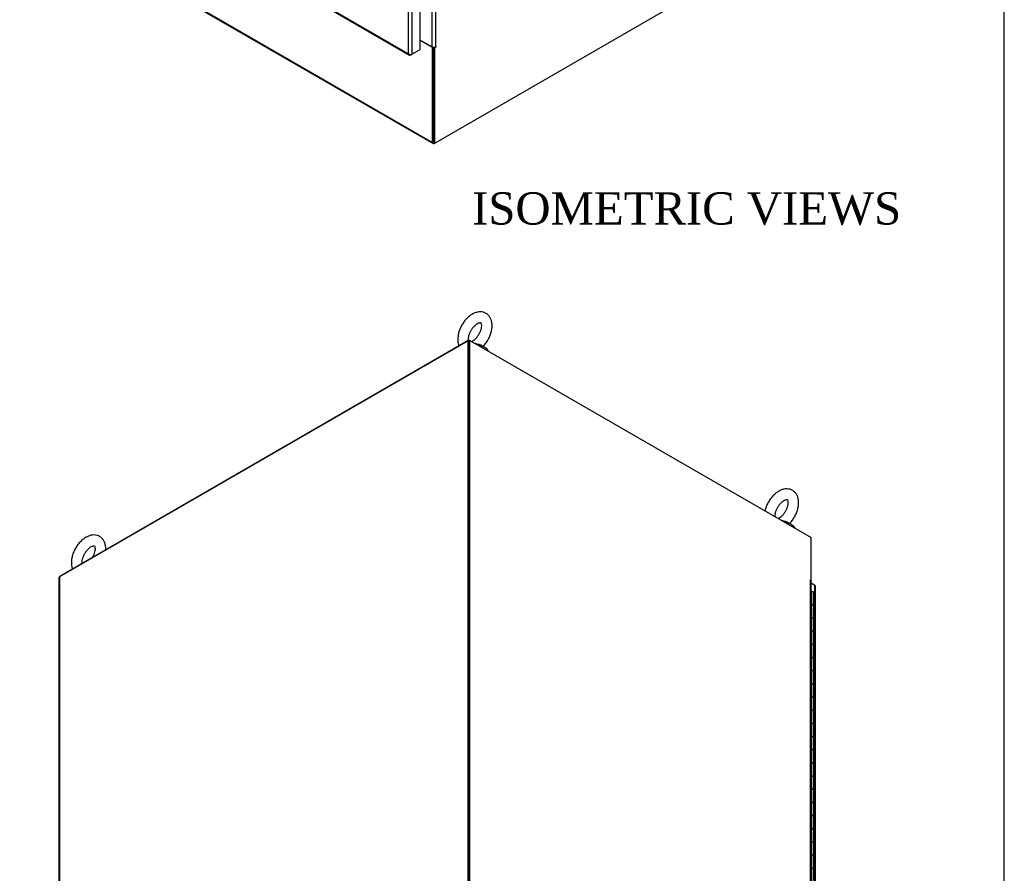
# Model space of a CAD drawing. Header units: inches. Extents: x 1 to 359, y -2 to 239.
# Tile 11 of 12: x 298 to 359, y 104 to 157. Entities that reach past the tile are written whole.
import ezdxf
from ezdxf.enums import TextEntityAlignment as Align

# ---------------------------------------------------------------- set-up
doc = ezdxf.new("R2010")
doc.units = ezdxf.units.IN
doc.header["$MEASUREMENT"] = 0
for name, color, linetype in [('COM54746-60', 7, 'Continuous'), ('COM56675-1', 7, 'Continuous'), ('COM71199-4', 7, 'Continuous'), ('COM71207-7', 7, 'Continuous'), ('COM71209-9', 7, 'Continuous'), ('COM71211-1', 7, 'Continuous'), ('Default', 7, 'Continuous'), ('SCS86414', 7, 'Continuous'), ('WAF25377', 7, 'Continuous')]:
    doc.layers.add(name, color=color, linetype=linetype)
doc.styles.add('SEACAD_Times_New_Roman', font='times.ttf')

# ---------------------------------------------------------------- blocks, each defined once
blk = doc.blocks.new('SE6')
at = {"layer": 'COM71199-4', "color": 7, "linetype": 'Continuous'}
for p, q in [((322.296, 155.125), (322.296, 205.949)), ((322.498, 205.988), (322.498, 155.086)), ((323.016, 155.385), (323.016, 206.287)), ((298.187, 168.996), (322.36, 155.04)), ((298.191, 169.042), (322.296, 155.125)), ((322.296, 155.125), (322.296, 155.125)), ((322.296, 155.125), (322.296, 155.125)), ((322.296, 155.125), (322.296, 155.125)), ((322.296, 155.125), (322.296, 155.125)), ((322.296, 155.125), (322.296, 155.125)), ((322.366, 155.069), (322.351, 155.046)), ((322.431, 155.047), (322.498, 155.086)), ((322.498, 155.086), (323.016, 155.385))]:
    blk.add_line(p, q, dxfattribs=at)
for centre, radius, start, end in [((322.456, 155.179), 0.169, 198.56886, 231.33198), ((322.491, 155.296), 0.26, 221.3936, 244.29429)]:
    blk.add_arc(centre, radius, start, end, dxfattribs=at)
for centre, major_axis, start_param, end_param in [((322.431, 155.164), (0.071, 0.124), 3.010756, 3.926991), ((322.397, 155.144), (0.143, 0), 4.581552, 5.497787)]:
    blk.add_ellipse(centre, major_axis=major_axis, ratio=0.57735, start_param=start_param, end_param=end_param, dxfattribs=at)
at = {"layer": 'COM71209-9', "color": 7, "linetype": 'Continuous'}
for p, q in [((298.423, 164.266), (323.787, 149.622)), ((298.452, 164.2), (323.816, 149.556)), ((323.787, 155.502), (323.016, 155.947)), ((323.824, 155.524), (323.787, 155.502)), ((323.787, 149.622), (323.787, 155.502)), ((323.854, 149.661), (323.854, 155.463)), ((323.888, 149.564), (323.921, 149.583))]:
    blk.add_line(p, q, dxfattribs=at)
blk.add_ellipse((323.888, 149.68), major_axis=(0.071, 0.124), ratio=0.57735, start_param=2.356194, end_param=3.926991, dxfattribs=at)
at = {"layer": 'COM71211-1', "color": 7, "linetype": 'Continuous'}
for p, q in [((323.753, 155.546), (323.753, 205.606)), ((323.955, 205.606), (323.955, 155.546)), ((323.921, 149.583), (345.008, 161.757)), ((323.016, 155.972), (323.753, 155.546)), ((323.824, 155.524), (323.787, 155.502)), ((323.787, 155.502), (323.787, 155.502)), ((323.787, 155.502), (323.854, 155.464)), ((323.787, 155.502), (323.854, 155.463)), ((323.976, 155.534), (323.854, 155.464)), ((323.921, 155.502), (323.854, 155.463)), ((323.854, 155.464), (323.854, 155.463)), ((323.854, 149.621), (323.854, 155.463)), ((323.921, 149.583), (323.921, 155.502)), ((323.955, 155.546), (323.976, 155.559)), ((323.955, 155.546), (323.976, 155.534)), ((323.854, 149.621), (323.921, 149.583))]:
    blk.add_line(p, q, dxfattribs=at)
for centre, major_axis, start_param, end_param in [((323.854, 155.605), (0.143, 0), 3.926991, 5.497787), ((323.976, 155.546), (-0.0075, -0.013), 0.785398, 3.926991)]:
    blk.add_ellipse(centre, major_axis=major_axis, ratio=0.57735, start_param=start_param, end_param=end_param, dxfattribs=at)
blk = doc.blocks.new('SE7')
at = {"layer": 'COM54746-60', "color": 7, "linetype": 'Continuous'}
for p, q in [((347.252, 121.791), (347.286, 121.791)), ((347.286, 120.974), (347.286, 121.791)), ((347.408, 120.907), (347.408, 121.723)), ((347.286, 120.158), (347.286, 120.974)), ((347.408, 120.09), (347.408, 120.907)), ((347.286, 119.341), (347.286, 120.158)), ((347.408, 119.274), (347.408, 120.09)), ((347.286, 118.525), (347.286, 119.341)), ((347.408, 118.457), (347.408, 119.274)), ((347.286, 117.708), (347.286, 118.525)), ((347.408, 117.641), (347.408, 118.457)), ((347.286, 116.892), (347.286, 117.708)), ((347.408, 116.824), (347.408, 117.641)), ((347.286, 116.075), (347.286, 116.892)), ((347.408, 116.008), (347.408, 116.824)), ((347.286, 115.259), (347.286, 116.075)), ((347.408, 115.191), (347.408, 116.008)), ((347.286, 114.442), (347.286, 115.259)), ((347.408, 114.375), (347.408, 115.191)), ((347.286, 113.626), (347.286, 114.442)), ((347.408, 113.558), (347.408, 114.375)), ((347.286, 112.809), (347.286, 113.626)), ((347.408, 112.742), (347.408, 113.558)), ((347.286, 111.993), (347.286, 112.809)), ((347.408, 111.925), (347.408, 112.742)), ((347.286, 111.176), (347.286, 111.993)), ((347.408, 111.109), (347.408, 111.925)), ((347.286, 110.36), (347.286, 111.176)), ((347.408, 110.292), (347.408, 111.109)), ((347.286, 109.543), (347.286, 110.36)), ((347.408, 109.476), (347.408, 110.292)), ((347.286, 108.727), (347.286, 109.543)), ((347.408, 108.659), (347.408, 109.476)), ((347.286, 107.91), (347.286, 108.727)), ((347.408, 107.843), (347.408, 108.659)), ((347.286, 107.094), (347.286, 107.91)), ((347.408, 107.026), (347.408, 107.843)), ((347.286, 106.277), (347.286, 107.094)), ((347.408, 106.21), (347.408, 107.026)), ((347.286, 105.461), (347.286, 106.277)), ((347.408, 105.393), (347.408, 106.21)), ((347.286, 104.644), (347.286, 105.461)), ((347.408, 104.577), (347.408, 105.393)), ((347.286, 103.828), (347.286, 104.644)), ((347.408, 103.76), (347.408, 104.577))]:
    blk.add_line(p, q, dxfattribs=at)
for centre, major_axis, start_param, end_param in [((347.291, 121.723), (-0.117, 0), 3.141593, 4.757906), ((347.291, 121.762), (-0.05, 0), 4.601824, 4.821314), ((347.291, 120.907), (0.117, 0), 0, 1.909644), ((347.291, 120.907), (-0.117, 0), 3.141593, 4.757906), ((347.291, 120.09), (0.117, 0), 0, 1.908154), ((347.291, 120.09), (-0.117, 0), 3.141593, 4.757906), ((347.291, 119.274), (0.117, 0), 0, 1.909644), ((347.291, 119.274), (-0.117, 0), 3.141593, 4.757906), ((347.291, 118.457), (0.117, 0), 0, 1.908154), ((347.291, 118.457), (-0.117, 0), 3.141593, 4.757906), ((347.291, 117.641), (0.117, 0), 0, 1.909644), ((347.291, 117.641), (-0.117, 0), 3.141593, 4.757906), ((347.291, 116.824), (0.117, 0), 0, 1.908154), ((347.291, 116.824), (-0.117, 0), 3.141593, 4.757906), ((347.291, 116.008), (0.117, 0), 0, 1.909644), ((347.291, 116.008), (-0.117, 0), 3.141593, 4.757906), ((347.291, 115.191), (0.117, 0), 0, 1.908154), ((347.291, 115.191), (-0.117, 0), 3.141593, 4.757906), ((347.291, 114.375), (0.117, 0), 0, 1.909644), ((347.291, 114.375), (-0.117, 0), 3.141593, 4.757906), ((347.291, 113.558), (0.117, 0), 0, 1.908154), ((347.291, 113.558), (-0.117, 0), 3.141593, 4.757906), ((347.291, 112.742), (0.117, 0), 0, 1.908154), ((347.291, 112.742), (-0.117, 0), 3.141593, 4.757906), ((347.291, 111.925), (0.117, 0), 0, 1.908154), ((347.291, 111.925), (-0.117, 0), 3.141593, 4.757906), ((347.291, 111.109), (0.117, 0), 0, 1.909644), ((347.291, 111.109), (-0.117, 0), 3.141593, 4.757906), ((347.291, 110.292), (0.117, 0), 0, 1.908154), ((347.291, 110.292), (-0.117, 0), 3.141593, 4.757906), ((347.291, 109.476), (0.117, 0), 0, 1.909644), ((347.291, 109.476), (-0.117, 0), 3.141593, 4.757906), ((347.291, 108.659), (0.117, 0), 0, 1.908154), ((347.291, 108.659), (-0.117, 0), 3.141593, 4.757906), ((347.291, 107.843), (0.117, 0), 0, 1.909644), ((347.291, 107.843), (-0.117, 0), 3.141593, 4.757906), ((347.291, 107.026), (0.117, 0), 0, 1.908154), ((347.291, 107.026), (-0.117, 0), 3.141593, 4.757906), ((347.291, 106.21), (0.117, 0), 0, 1.909644), ((347.291, 106.21), (-0.117, 0), 3.141593, 4.757906), ((347.291, 105.393), (0.117, 0), 0, 1.908154), ((347.291, 105.393), (-0.117, 0), 3.141593, 4.757906), ((347.291, 104.577), (0.117, 0), 0, 1.909644), ((347.291, 104.577), (-0.117, 0), 3.141593, 4.757906)]:
    blk.add_ellipse(centre, major_axis=major_axis, ratio=0.57735, start_param=start_param, end_param=end_param, dxfattribs=at)
at = {"layer": 'COM56675-1', "color": 7, "linetype": 'Continuous'}
for p, q in [((300.667, 122.745), (326.031, 137.389)), ((326.031, 137.389), (326.098, 137.35)), ((326.031, 137.389), (326.031, 137.311)), ((300.667, 122.745), (300.667, 122.716)), ((347.245, 122.488), (347.245, 122.451))]:
    blk.add_line(p, q, dxfattribs=at)
at = {"layer": 'COM71199-4', "color": 7, "linetype": 'Continuous'}
for p, q in [((347.476, 122.177), (347.252, 122.306)), ((347.476, 71.275), (347.476, 122.177)), ((347.518, 71.216), (347.518, 122.118))]:
    blk.add_line(p, q, dxfattribs=at)
blk.add_ellipse((347.375, 122.118), major_axis=(-0.143, 0), ratio=0.57735, start_param=3.141593, end_param=3.926991, dxfattribs=at)
at = {"layer": 'COM71207-7', "color": 7, "linetype": 'Continuous'}
for p, q in [((326.098, 137.35), (326.031, 137.311)), ((326.098, 78.668), (326.098, 137.35)), ((326.098, 137.35), (347.245, 125.141)), ((326.031, 78.629), (326.031, 137.311)), ((347.245, 122.488), (347.245, 125.141)), ((347.179, 122.513), (347.189, 122.519)), ((347.189, 122.519), (347.245, 122.488)), ((347.211, 122.483), (347.189, 122.495)), ((347.211, 72.423), (347.211, 122.483)), ((347.222, 122.475), (347.245, 122.488)), ((347.252, 72.365), (347.252, 122.424))]:
    blk.add_line(p, q, dxfattribs=at)
for centre, major_axis, start_param, end_param in [((347.189, 122.507), (0.0075, -0.013), 2.356194, 5.497787), ((347.109, 122.424), (-0.143, 0), 3.141593, 3.926991)]:
    blk.add_ellipse(centre, major_axis=major_axis, ratio=0.57735, start_param=start_param, end_param=end_param, dxfattribs=at)
at = {"layer": 'COM71211-1', "color": 7, "linetype": 'Continuous'}
for p, q in [((325.989, 137.336), (300.659, 122.711)), ((325.989, 137.336), (326.031, 137.311)), ((325.989, 78.654), (325.989, 137.336)), ((300.659, 122.711), (300.659, 64.03)), ((300.617, 122.653), (300.617, 63.971))]:
    blk.add_line(p, q, dxfattribs=at)
blk.add_ellipse((300.76, 122.653), major_axis=(0.143, 0), ratio=0.57735, start_param=2.356194, end_param=3.141593, dxfattribs=at)
at = {"layer": 'SCS86414', "color": 7, "linetype": 'Continuous'}
for centre in [(326.407, 136.729), (345.408, 125.758)]:
    blk.add_ellipse(centre, major_axis=(-0.611, 0), ratio=0.57735, start_param=4.053117, end_param=4.406058, dxfattribs=at)
for points, knots in [([(326.875, 136.951), (326.881, 136.955), (326.946, 137.011), (327.067, 137.16), (327.216, 137.38), (327.336, 137.622), (327.422, 137.873), (327.47, 138.126), (327.474, 138.366), (327.437, 138.581), (327.361, 138.764), (327.251, 138.916), (327.106, 139.033), (326.934, 139.107), (326.746, 139.133), (326.552, 139.112), (326.356, 139.047), (326.157, 138.937), (325.964, 138.782), (325.786, 138.591), (325.631, 138.373), (325.503, 138.134), (325.409, 137.886), (325.353, 137.642), (325.346, 137.502), (325.343, 137.426)], [0, 0, 0, 0, 0.003675, 0.05146, 0.099074, 0.146709, 0.194629, 0.24314, 0.29257, 0.337385, 0.379801, 0.420119, 0.459425, 0.501002, 0.541647, 0.58291, 0.626286, 0.672198, 0.719759, 0.767582, 0.815227, 0.862831, 0.910663, 0.959, 1, 1, 1, 1]), ([(326.006, 137.426), (326.006, 137.451), (326.008, 137.514), (326.033, 137.651), (326.092, 137.822), (326.179, 137.997), (326.289, 138.158), (326.413, 138.292), (326.536, 138.391), (326.646, 138.447), (326.724, 138.466), (326.758, 138.461), (326.758, 138.459), (326.77, 138.451), (326.795, 138.4), (326.812, 138.301), (326.804, 138.161), (326.767, 137.998), (326.699, 137.824), (326.604, 137.652), (326.489, 137.497), (326.364, 137.372), (326.272, 137.307), (326.226, 137.281), (326.217, 137.277)], [0, 0, 0, 0, 0.0186091, 0.0544293, 0.0910883, 0.1284488, 0.1660806, 0.203434, 0.2400174, 0.2755903, 0.3105116, 0.346167, 0.3857039, 0.4238641, 0.4577686, 0.4936306, 0.529031, 0.5650334, 0.6019363, 0.6394239, 0.6770473, 0.7142151, 0.7505118, 0.7597113, 0.7597113, 0.7597113, 0.7597113]), ([(325.343, 137.426), (325.344, 137.377), (325.348, 137.267), (325.376, 137.134), (325.407, 137.05), (325.414, 137.032)], [0, 0, 0, 0, 0.0935629, 0.2478261, 0.2906545, 0.2906545, 0.2906545, 0.2906545]), ([(326.391, 137.182), (326.415, 137.18), (326.44, 137.176), (326.521, 137.162), (326.582, 137.147), (326.704, 137.106), (326.765, 137.08), (326.853, 137.027), (326.879, 137.001), (326.885, 136.981)], [0.7833659, 0.7833659, 0.7833659, 0.7833659, 0.8125, 0.8125, 0.875, 0.875, 0.9375, 0.9375, 1, 1, 1, 1]), ([(326.846, 136.981), (326.835, 136.989), (326.822, 136.998), (326.763, 137.034), (326.704, 137.062), (326.581, 137.108), (326.52, 137.126), (326.464, 137.139)], [0.0402692, 0.0402692, 0.0402692, 0.0402692, 0.0625, 0.0625, 0.125, 0.125, 0.1872723, 0.1872723, 0.1872723, 0.1872723]), ([(345.877, 125.98), (345.882, 125.985), (345.947, 126.04), (346.068, 126.189), (346.217, 126.409), (346.337, 126.652), (346.423, 126.903), (346.471, 127.156), (346.476, 127.395), (346.438, 127.61), (346.363, 127.794), (346.252, 127.945), (346.107, 128.063), (345.935, 128.137), (345.747, 128.163), (345.554, 128.142), (345.357, 128.077), (345.159, 127.966), (344.966, 127.812), (344.788, 127.621), (344.632, 127.402), (344.505, 127.164), (344.427, 126.958), (344.393, 126.831), (344.383, 126.79)], [0, 0, 0, 0, 0.0036751, 0.0514605, 0.0990741, 0.146709, 0.1946285, 0.2431401, 0.29257, 0.3373848, 0.379801, 0.4201186, 0.4594252, 0.5010018, 0.5416468, 0.5829097, 0.6262856, 0.6721982, 0.7197589, 0.767582, 0.8152271, 0.8628307, 0.9106634, 0.9344873, 0.9344873, 0.9344873, 0.9344873]), ([(345.007, 126.455), (345.008, 126.481), (345.01, 126.544), (345.034, 126.681), (345.093, 126.852), (345.18, 127.026), (345.291, 127.187), (345.414, 127.322), (345.538, 127.42), (345.647, 127.477), (345.725, 127.495), (345.759, 127.49), (345.76, 127.489), (345.771, 127.481), (345.797, 127.43), (345.813, 127.33), (345.805, 127.19), (345.768, 127.027), (345.7, 126.853), (345.606, 126.681), (345.49, 126.527), (345.365, 126.402), (345.273, 126.336), (345.227, 126.311), (345.218, 126.306)], [0, 0, 0, 0, 0.0186091, 0.0544293, 0.0910883, 0.1284488, 0.1660806, 0.203434, 0.2400174, 0.2755903, 0.3105116, 0.346167, 0.3857039, 0.4238641, 0.4577686, 0.4936306, 0.529031, 0.5650334, 0.6019363, 0.6394239, 0.6770473, 0.7142151, 0.7505118, 0.7597113, 0.7597113, 0.7597113, 0.7597113]), ([(345.393, 126.212), (345.416, 126.21), (345.441, 126.206), (345.522, 126.191), (345.584, 126.176), (345.706, 126.135), (345.766, 126.109), (345.854, 126.057), (345.88, 126.031), (345.886, 126.011)], [0.7833659, 0.7833659, 0.7833659, 0.7833659, 0.8125, 0.8125, 0.875, 0.875, 0.9375, 0.9375, 1, 1, 1, 1]), ([(345.847, 126.01), (345.836, 126.019), (345.823, 126.028), (345.764, 126.064), (345.705, 126.091), (345.582, 126.137), (345.521, 126.155), (345.465, 126.169)], [0.0402692, 0.0402692, 0.0402692, 0.0402692, 0.0625, 0.0625, 0.125, 0.125, 0.1872723, 0.1872723, 0.1872723, 0.1872723]), ([(303.52, 124.39), (303.522, 124.442), (303.52, 124.567), (303.487, 124.753), (303.412, 124.937), (303.301, 125.088), (303.156, 125.206), (302.984, 125.28), (302.796, 125.306), (302.603, 125.285), (302.406, 125.22), (302.208, 125.109), (302.015, 124.955), (301.837, 124.764), (301.681, 124.545), (301.554, 124.307), (301.46, 124.059), (301.403, 123.814), (301.396, 123.674), (301.393, 123.599)], [0.2615765, 0.2615765, 0.2615765, 0.2615765, 0.29257, 0.3373848, 0.379801, 0.4201186, 0.4594252, 0.5010018, 0.5416468, 0.5829097, 0.6262856, 0.6721982, 0.7197589, 0.767582, 0.8152271, 0.8628307, 0.9106634, 0.9590001, 1, 1, 1, 1]), ([(302.056, 123.599), (302.057, 123.624), (302.059, 123.687), (302.083, 123.824), (302.142, 123.995), (302.229, 124.169), (302.34, 124.33), (302.463, 124.465), (302.587, 124.563), (302.696, 124.62), (302.774, 124.638), (302.808, 124.633), (302.809, 124.632), (302.82, 124.624), (302.845, 124.573), (302.862, 124.473), (302.854, 124.334), (302.817, 124.171), (302.762, 124.028), (302.719, 123.944), (302.705, 123.918)], [0, 0, 0, 0, 0.0186091, 0.0544293, 0.0910883, 0.1284488, 0.1660806, 0.203434, 0.2400174, 0.2755903, 0.3105116, 0.346167, 0.3857039, 0.4238641, 0.4577686, 0.4936306, 0.529031, 0.5650334, 0.6019363, 0.6192329, 0.6192329, 0.6192329, 0.6192329]), ([(301.393, 123.599), (301.395, 123.55), (301.399, 123.44), (301.427, 123.306), (301.457, 123.223), (301.464, 123.205)], [0, 0, 0, 0, 0.0935629, 0.2478261, 0.2906545, 0.2906545, 0.2906545, 0.2906545])]:
    blk.add_open_spline(points, degree=3, knots=knots, dxfattribs=at)
for points in [[(326.009, 137.369), (326.008, 137.386), (326.007, 137.405), (326.006, 137.426)], [(302.059, 123.546), (302.058, 123.562), (302.057, 123.579), (302.056, 123.599)]]:
    blk.add_open_spline(points, degree=3, dxfattribs=at)
at = {"layer": 'WAF25377', "color": 7, "linetype": 'Continuous'}
for centre in [(326.407, 136.551), (345.408, 125.581)]:
    blk.add_ellipse(centre, major_axis=(0.875, 0), ratio=0.57735, start_param=0.266914, end_param=1.303882, dxfattribs=at)
blk = doc.blocks.new('BORDER')
at = {"layer": 'Default', "color": 7, "linetype": 'Continuous'}
blk.add_line((0, 0), (0, 27.86), dxfattribs=at)

msp = doc.modelspace()

# ---------------------------------------------------------------- block references
at = {"layer": 'Default', "color": 7, "xscale": 8.55, "yscale": 8.55, "zscale": 8.55}
msp.add_blockref('BORDER', (359.223, 0.67), dxfattribs=at)
at = {"layer": 'Default'}
for name in ['SE6', 'SE7']:
    msp.add_blockref(name, (0, 0), dxfattribs=at)

# ---------------------------------------------------------------- texts
at = {"layer": 'Default', "color": 7, "linetype": 'Continuous', "style": 'SEACAD_Times_New_Roman'}
msp.add_text('ISOMETRIC VIEWS', height=2, dxfattribs=at).set_placement((326.23, 146.536), align=Align.TOP_LEFT)

doc.saveas('drawing.dxf')
